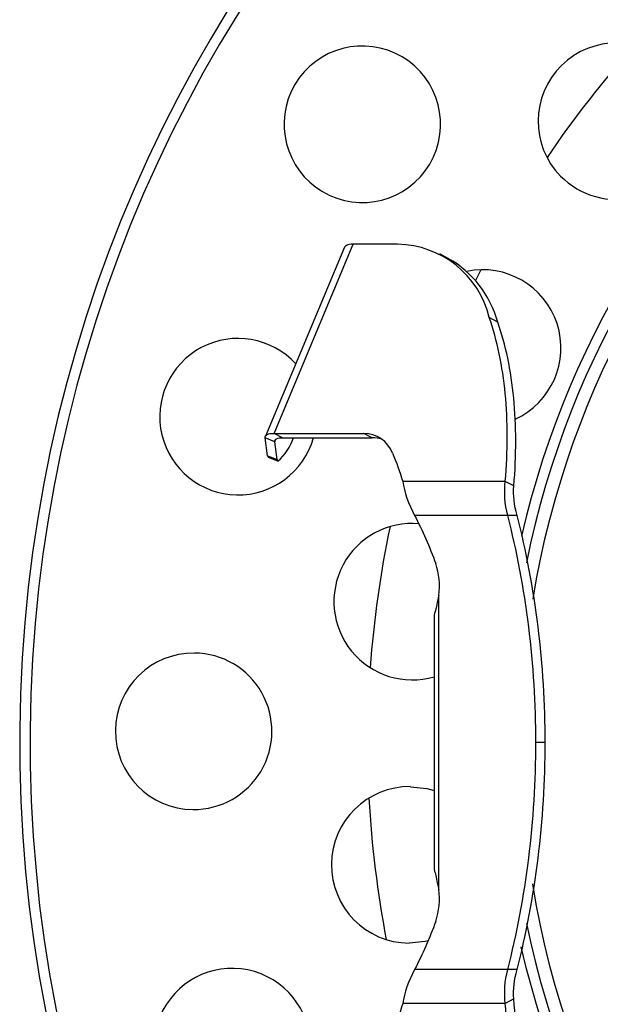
# Paper-space layout '_Superior' of a CAD drawing. Header units: millimetres. Extents: x -40 to 40, y -40 to 40.
# Tile 6 of 13: x -40 to -23.3, y -7.5 to 20.8. Entities that reach past the tile are written whole.
import ezdxf

# ---------------------------------------------------------------- set-up
doc = ezdxf.new("R2010")
doc.units = ezdxf.units.MM

psp = doc.layouts.new('_Superior')

# ---------------------------------------------------------------- linework, layer by layer
at = {"color": 7, "linetype": 'Continuous', "lineweight": 25}
for p, q in [((-30.657, 14.245), (-32.936, 8.807)), ((-32.688, 8.89), (-30.409, 14.328)), ((-29.134, 14.328), (-30.409, 14.328)), ((-27.679, 13.922), (-27.923, 14.048)), ((-26.744, 13.593), (-26.899, 13.284)), ((-26.255, 12.091), (-26.499, 12.218)), ((-32.688, 8.89), (-30.11, 8.89)), ((-32.444, 8.764), (-32.688, 8.89)), ((-29.866, 8.764), (-30.11, 8.89)), ((-32.664, 8.65), (-32.941, 8.76)), ((-32.874, 8.245), (-32.941, 8.76)), ((-32.664, 8.65), (-32.633, 8.724)), ((-32.596, 8.135), (-32.664, 8.65)), ((-32.444, 8.764), (-29.866, 8.764)), ((-32.874, 8.245), (-32.596, 8.135)), ((-32.574, 8.089), (-32.851, 8.199)), ((-26.038, 7.503), (-28.989, 7.503)), ((-25.794, 7.376), (-26.038, 7.503)), ((-25.699, 6.531), (-28.647, 6.531)), ((-27.951, -4.229), (-27.951, 4.229)), ((-28.082, 3.615), (-28.082, -3.623)), ((-24.892, 0), (-25.162, 0)), ((-25.699, -6.531), (-28.647, -6.531)), ((-26.038, -7.503), (-28.989, -7.503)), ((-25.794, -7.376), (-26.038, -7.503))]:
    psp.add_line(p, q, dxfattribs=at)
at = {"color": 7, "linetype": 'Continuous', "lineweight": 25, "flags": 128}
for points in [[(-30.409, 14.328), (-30.471, 14.326), (-30.525, 14.32), (-30.57, 14.31), (-30.606, 14.295), (-30.634, 14.277), (-30.652, 14.254), (-30.657, 14.245)], [(-32.941, 8.76), (-32.941, 8.79), (-32.931, 8.816), (-32.913, 8.839), (-32.885, 8.857), (-32.849, 8.872), (-32.804, 8.882), (-32.75, 8.888), (-32.688, 8.89)], [(-32.664, 8.65), (-32.663, 8.677), (-32.655, 8.699), (-32.639, 8.719), (-32.615, 8.735), (-32.583, 8.747), (-32.544, 8.756), (-32.498, 8.762), (-32.444, 8.764)], [(-28.765, -1.271), (-28.297, -1.324), (-28.082, -1.383)], [(-28.253, -5.707), (-28.338, -5.726), (-28.806, -5.77)]]:
    psp.add_lwpolyline(points, dxfattribs=at)
at = {"color": 7, "linetype": 'Continuous', "lineweight": 25}
for centre, radius, start, end in [((0, 0), 40, 89.4727, 269.4727), ((0, 0), 39.7, 89.4727, 269.4727), ((0, 0), 26.253, 12.9264, 166.9377), ((0, 0), 25.953, 11.5776, 168.5154), ((0, 0), 25.583, 9.1472, 170.7212), ((-22.844, 17.865), 2.25, 44.4727, 224.4727), ((-30.149, 17.778), 2.25, 59.4727, 239.4727), ((0, 0), 30, 138.0567, 145.8887), ((-30.149, 17.778), 2.25, 239.4727, 59.4727), ((-22.844, 17.865), 2.25, 224.4727, 44.4727), ((-29.179, 11.572), 2.757, 13.5412, 89.0544), ((-29.195, 11.273), 3.052, 15.548, 60.2141), ((-26.689, 11.344), 2.25, 294.5703, 101.7522), ((-33.723, 9.369), 2.25, 42.4845, 344.382), ((-30.109, 8.01), 0.88, 20.6213, 90.1028), ((-33.67, 9.305), 1.637, 312.0152, 340.6807), ((-29.857, 7.866), 0.898, 72.7007, 90.5511), ((-32.817, 8.244), 0.0567, 178.6239, 232.7589), ((-32.54, 8.134), 0.0567, 178.6239, 232.7589), ((-28.716, 4.05), 2.25, 84.8952, 286.3548), ((0, 0), 30, 168.0567, 175.8887), ((-29.97, 4.499), 2.037, 352.3696, 18.5421), ((-34.999, 0.322), 2.25, 89.4727, 269.4727), ((-34.999, 0.322), 2.25, 269.4727, 89.4727), ((-28.786, -3.52), 2.25, 89.4727, 269.4727), ((0, 0), 30, 183.0567, 190.8887), ((-29.97, -4.499), 2.037, 341.4579, 7.6304), ((0, 0), 25.583, 189.1472, 350.7127), ((0, 0), 25.953, 191.5776, 348.5154), ((0, 0), 26.253, 192.9264, 346.9377), ((-33.889, -8.747), 2.25, 359.5785, 315.105)]:
    psp.add_arc(centre, radius, start, end, dxfattribs=at)
for points, knots in [([(-26.038, 7.503), (-25.963, 8.388), (-25.963, 9.24), (-26.118, 10.826), (-26.273, 11.561), (-26.499, 12.218)], [0, 0, 0, 0, 0.5, 0.5, 1, 1, 1, 1]), ([(-25.794, 7.376), (-25.718, 8.261), (-25.718, 9.113), (-25.873, 10.699), (-26.028, 11.434), (-26.255, 12.091)], [0, 0, 0, 0, 0.5, 0.5, 1, 1, 1, 1]), ([(-25.162, 0), (-25.162, 1.11), (-25.23, 2.231), (-25.501, 4.429), (-25.705, 5.506), (-25.969, 6.531)], [0, 0, 0, 0, 0.5, 0.5, 1, 1, 1, 1]), ([(-24.892, 0), (-24.892, 1.11), (-24.96, 2.231), (-25.232, 4.429), (-25.436, 5.506), (-25.699, 6.531)], [0, 0, 0, 0, 0.5, 0.5, 1, 1, 1, 1]), ([(-27.951, 4.229), (-27.988, 4.048), (-28.041, 3.795), (-28.091, 3.644), (-28.08, 3.618), (-28.079, 3.615)], [0, 0, 0, 0, 0.693934, 0.97086, 1, 1, 1, 1]), ([(-25.969, -6.531), (-25.705, -5.506), (-25.501, -4.429), (-25.23, -2.231), (-25.162, -1.11), (-25.162, 0)], [0, 0, 0, 0, 0.5, 0.5, 1, 1, 1, 1]), ([(-25.699, -6.531), (-25.436, -5.506), (-25.232, -4.429), (-24.96, -2.231), (-24.892, -1.11), (-24.892, 0)], [0, 0, 0, 0, 0.5, 0.5, 1, 1, 1, 1]), ([(-28.078, -3.623), (-28.08, -3.627), (-28.09, -3.656), (-28.058, -3.733), (-28.014, -3.951), (-27.975, -4.125), (-27.951, -4.229)], [0, 0, 0, 0, 0.04024, 0.317409, 0.591419, 1, 1, 1, 1]), ([(-26.499, -12.218), (-26.273, -11.561), (-26.118, -10.826), (-25.963, -9.24), (-25.963, -8.388), (-26.038, -7.503)], [0, 0, 0, 0, 0.5, 0.5, 1, 1, 1, 1]), ([(-26.255, -12.091), (-26.028, -11.434), (-25.873, -10.699), (-25.718, -9.113), (-25.718, -8.261), (-25.794, -7.376)], [0, 0, 0, 0, 0.5, 0.5, 1, 1, 1, 1])]:
    psp.add_open_spline(points, degree=3, knots=knots, dxfattribs=at)
for points in [[(-29.285, 8.32), (-29.169, 8.062), (-29.07, 7.789), (-28.989, 7.503)], [(-28.989, 7.503), (-28.937, 7.2), (-28.825, 6.865), (-28.647, 6.531)], [(-25.969, 6.531), (-26.057, 6.865), (-26.077, 7.2), (-26.038, 7.503)], [(-25.699, 6.531), (-25.787, 6.822), (-25.817, 7.112), (-25.794, 7.376)], [(-28.647, 6.531), (-28.42, 6.09), (-28.217, 5.626), (-28.038, 5.147)], [(-28.038, -5.147), (-28.217, -5.626), (-28.42, -6.09), (-28.647, -6.531)], [(-28.647, -6.531), (-28.825, -6.865), (-28.937, -7.2), (-28.989, -7.503)], [(-26.038, -7.503), (-26.077, -7.2), (-26.057, -6.865), (-25.969, -6.531)], [(-25.794, -7.376), (-25.817, -7.112), (-25.787, -6.822), (-25.699, -6.531)], [(-28.989, -7.503), (-29.07, -7.789), (-29.169, -8.062), (-29.285, -8.32)]]:
    psp.add_open_spline(points, degree=3, dxfattribs=at)

doc.saveas('drawing.dxf')
